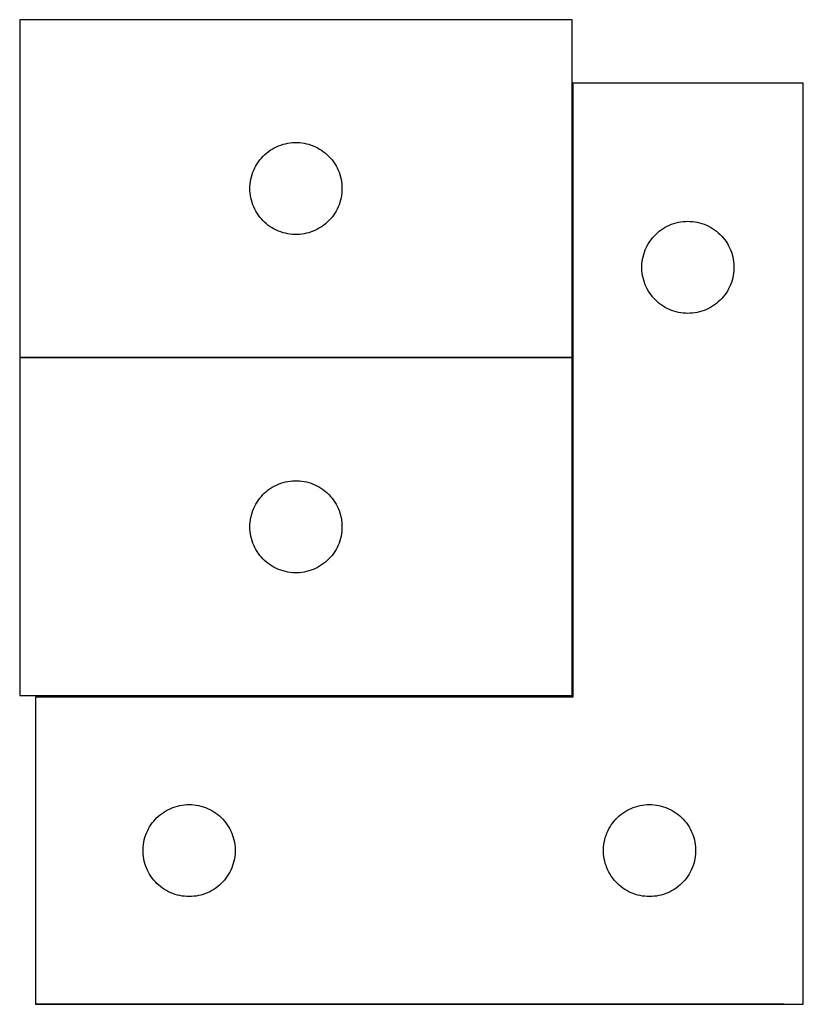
# Model space of a CAD drawing. Header units: millimetres. Extents: x 7 to 1493, y 7 to 2993.
# Tile 7 of 15: x 8 to 263, y 2672 to 2992. Entities that reach past the tile are written whole.
import ezdxf

# ---------------------------------------------------------------- set-up
doc = ezdxf.new("R2010")
doc.units = ezdxf.units.MM
doc.layers.add('COMMON', color=5, linetype='CONTINUOUS', true_color=0x0000ff)
doc.layers.add('CUT', color=7, linetype='CONTINUOUS', true_color=0x000000)

msp = doc.modelspace()

# ---------------------------------------------------------------- linework, layer by layer
at = {"layer": 'COMMON'}
for p, q in [((187.711338, 2882.360957), (187.711338, 2971.681745)), ((262.911339, 2671.681745), (262.911339, 2912.461543)), ((187.611337, 2882.260957), (7.611337, 2882.260957)), ((187.711338, 2772.160956), (187.711338, 2882.160956)), ((256.513233, 2671.581745), (12.811338, 2671.581745))]:
    msp.add_line(p, q, dxfattribs=at)
at = {"layer": 'CUT'}
for p, q in [((187.611337, 2992.360957), (7.611337, 2992.360957)), ((7.611337, 2992.360957), (7.611337, 2882.360957)), ((187.611337, 2882.360957), (187.611337, 2992.360957)), ((262.811338, 2971.681745), (187.811338, 2971.681745)), ((187.811338, 2971.681745), (187.811338, 2771.681745)), ((262.811338, 2671.681745), (262.811338, 2971.681745)), ((91.252621, 2950.946491), (91.960419, 2951.255816)), ((91.960419, 2951.255816), (92.683202, 2951.528295)), ((92.683202, 2951.528295), (93.419053, 2951.763205)), ((93.419053, 2951.763205), (94.166021, 2951.959922)), ((94.166021, 2951.959922), (94.922126, 2952.117926)), ((94.922126, 2952.117926), (95.685362, 2952.236797)), ((95.685362, 2952.236797), (96.453705, 2952.31622)), ((96.453705, 2952.31622), (97.225119, 2952.355984)), ((97.225119, 2952.355984), (97.997556, 2952.355984)), ((97.997556, 2952.355984), (98.768969, 2952.31622)), ((98.768969, 2952.31622), (99.537313, 2952.236797)), ((99.537313, 2952.236797), (100.300549, 2952.117926)), ((100.300549, 2952.117926), (101.056653, 2951.959922)), ((101.056653, 2951.959922), (101.803622, 2951.763205)), ((101.803622, 2951.763205), (102.539473, 2951.528295)), ((102.539473, 2951.528295), (103.262256, 2951.255816)), ((103.262256, 2951.255816), (103.970053, 2950.946491)), ((86.869055, 2947.830119), (87.422237, 2948.369237)), ((87.422237, 2948.369237), (88.00244, 2948.879163)), ((88.00244, 2948.879163), (88.608123, 2949.358545)), ((88.608123, 2949.358545), (89.237682, 2949.806112)), ((89.237682, 2949.806112), (89.889445, 2950.220676)), ((89.889445, 2950.220676), (90.561686, 2950.601139)), ((90.561686, 2950.601139), (91.252621, 2950.946491)), ((103.970053, 2950.946491), (104.660988, 2950.601139)), ((104.660988, 2950.601139), (105.333229, 2950.220676)), ((105.333229, 2950.220676), (105.984993, 2949.806112)), ((105.984993, 2949.806112), (106.614552, 2949.358545)), ((106.614552, 2949.358545), (107.220235, 2948.879163)), ((107.220235, 2948.879163), (107.800437, 2948.369237)), ((107.800437, 2948.369237), (108.35362, 2947.830119)), ((84.557059, 2944.749178), (84.954704, 2945.4114)), ((84.954704, 2945.4114), (85.385912, 2946.052273)), ((85.385912, 2946.052273), (85.84954, 2946.670099)), ((85.84954, 2946.670099), (86.344358, 2947.263238)), ((86.344358, 2947.263238), (86.869055, 2947.830119)), ((108.35362, 2947.830119), (108.878316, 2947.263238)), ((108.878316, 2947.263238), (109.373134, 2946.670099)), ((109.373134, 2946.670099), (109.836762, 2946.052273)), ((109.836762, 2946.052273), (110.267971, 2945.4114)), ((110.267971, 2945.4114), (110.665616, 2944.749178)), ((83.105921, 2941.181023), (83.321807, 2941.922679)), ((83.321807, 2941.922679), (83.575585, 2942.652238)), ((83.575585, 2942.652238), (83.866584, 2943.367765)), ((83.866584, 2943.367765), (84.194031, 2944.067364)), ((84.194031, 2944.067364), (84.557059, 2944.749178)), ((110.665616, 2944.749178), (111.028644, 2944.067364)), ((111.028644, 2944.067364), (111.356091, 2943.367765)), ((111.356091, 2943.367765), (111.64709, 2942.652238)), ((111.64709, 2942.652238), (111.900868, 2941.922679)), ((111.900868, 2941.922679), (112.116753, 2941.181023)), ((82.631226, 2938.133138), (82.690839, 2938.903272)), ((82.690839, 2938.903272), (82.790019, 2939.669315)), ((82.790019, 2939.669315), (82.928502, 2940.429238)), ((82.928502, 2940.429238), (83.105921, 2941.181023)), ((112.116753, 2941.181023), (112.294173, 2940.429238)), ((112.294173, 2940.429238), (112.432656, 2939.669315)), ((112.432656, 2939.669315), (112.531835, 2938.903272)), ((112.531835, 2938.903272), (112.591449, 2938.133138)), ((82.611337, 2937.360957), (82.631226, 2938.133138)), ((82.631226, 2936.588775), (82.611337, 2937.360957)), ((82.690839, 2935.818642), (82.631226, 2936.588775)), ((82.790019, 2935.052598), (82.690839, 2935.818642)), ((112.531835, 2935.818642), (112.432656, 2935.052598)), ((112.591449, 2936.588775), (112.531835, 2935.818642)), ((112.591449, 2938.133138), (112.611337, 2937.360957)), ((112.611337, 2937.360957), (112.591449, 2936.588775)), ((82.928502, 2934.292676), (82.790019, 2935.052598)), ((83.105921, 2933.54089), (82.928502, 2934.292676)), ((83.321807, 2932.799234), (83.105921, 2933.54089)), ((83.575585, 2932.069675), (83.321807, 2932.799234)), ((83.866584, 2931.354148), (83.575585, 2932.069675)), ((111.64709, 2932.069675), (111.356091, 2931.354148)), ((111.900868, 2932.799234), (111.64709, 2932.069675)), ((112.116753, 2933.54089), (111.900868, 2932.799234)), ((112.294173, 2934.292676), (112.116753, 2933.54089)), ((112.432656, 2935.052598), (112.294173, 2934.292676)), ((84.194031, 2930.65455), (83.866584, 2931.354148)), ((84.557059, 2929.972736), (84.194031, 2930.65455)), ((84.954704, 2929.310514), (84.557059, 2929.972736)), ((85.385912, 2928.66964), (84.954704, 2929.310514)), ((110.267971, 2929.310514), (109.836762, 2928.66964)), ((110.665616, 2929.972736), (110.267971, 2929.310514)), ((111.028644, 2930.65455), (110.665616, 2929.972736)), ((111.356091, 2931.354148), (111.028644, 2930.65455)), ((85.84954, 2928.051814), (85.385912, 2928.66964)), ((86.344358, 2927.458675), (85.84954, 2928.051814)), ((86.869055, 2926.891794), (86.344358, 2927.458675)), ((87.422237, 2926.352676), (86.869055, 2926.891794)), ((88.00244, 2925.84275), (87.422237, 2926.352676)), ((88.608123, 2925.363368), (88.00244, 2925.84275)), ((107.220235, 2925.84275), (106.614552, 2925.363368)), ((107.800437, 2926.352676), (107.220235, 2925.84275)), ((108.35362, 2926.891794), (107.800437, 2926.352676)), ((108.878316, 2927.458675), (108.35362, 2926.891794)), ((109.373134, 2928.051814), (108.878316, 2927.458675)), ((109.836762, 2928.66964), (109.373134, 2928.051814)), ((219.30453, 2925.426499), (220.020057, 2925.717498)), ((220.020057, 2925.717498), (220.749616, 2925.971276)), ((220.749616, 2925.971276), (221.491272, 2926.187161)), ((221.491272, 2926.187161), (222.243057, 2926.364581)), ((222.243057, 2926.364581), (223.00298, 2926.503064)), ((223.00298, 2926.503064), (223.769023, 2926.602244)), ((223.769023, 2926.602244), (224.539157, 2926.661857)), ((224.539157, 2926.661857), (225.311338, 2926.681745)), ((225.311338, 2926.681745), (226.08352, 2926.661857)), ((226.08352, 2926.661857), (226.853653, 2926.602244)), ((226.853653, 2926.602244), (227.619697, 2926.503064)), ((227.619697, 2926.503064), (228.379619, 2926.364581)), ((228.379619, 2926.364581), (229.131405, 2926.187161)), ((229.131405, 2926.187161), (229.873061, 2925.971276)), ((229.873061, 2925.971276), (230.60262, 2925.717498)), ((230.60262, 2925.717498), (231.318147, 2925.426499)), ((89.237682, 2924.915801), (88.608123, 2925.363368)), ((89.889445, 2924.501237), (89.237682, 2924.915801)), ((90.561686, 2924.120775), (89.889445, 2924.501237)), ((91.252621, 2923.775423), (90.561686, 2924.120775)), ((91.960419, 2923.466097), (91.252621, 2923.775423)), ((92.683202, 2923.193618), (91.960419, 2923.466097)), ((93.419053, 2922.958709), (92.683202, 2923.193618)), ((94.166021, 2922.761991), (93.419053, 2922.958709)), ((94.922126, 2922.603987), (94.166021, 2922.761991)), ((95.685362, 2922.485117), (94.922126, 2922.603987)), ((96.453705, 2922.405694), (95.685362, 2922.485117)), ((97.225119, 2922.36593), (96.453705, 2922.405694)), ((97.997556, 2922.36593), (97.225119, 2922.36593)), ((98.768969, 2922.405694), (97.997556, 2922.36593)), ((99.537313, 2922.485117), (98.768969, 2922.405694)), ((100.300549, 2922.603987), (99.537313, 2922.485117)), ((101.056653, 2922.761991), (100.300549, 2922.603987)), ((101.803622, 2922.958709), (101.056653, 2922.761991)), ((102.539473, 2923.193618), (101.803622, 2922.958709)), ((103.262256, 2923.466097), (102.539473, 2923.193618)), ((103.970053, 2923.775423), (103.262256, 2923.466097)), ((104.660988, 2924.120775), (103.970053, 2923.775423)), ((105.333229, 2924.501237), (104.660988, 2924.120775)), ((105.984993, 2924.915801), (105.333229, 2924.501237)), ((106.614552, 2925.363368), (105.984993, 2924.915801)), ((214.303058, 2921.870845), (214.842176, 2922.424028)), ((214.842176, 2922.424028), (215.409057, 2922.948724)), ((215.409057, 2922.948724), (216.002196, 2923.443543)), ((216.002196, 2923.443543), (216.620022, 2923.90717)), ((216.620022, 2923.90717), (217.260895, 2924.338379)), ((217.260895, 2924.338379), (217.923117, 2924.736024)), ((217.923117, 2924.736024), (218.604931, 2925.099052)), ((218.604931, 2925.099052), (219.30453, 2925.426499)), ((231.318147, 2925.426499), (232.017745, 2925.099052)), ((232.017745, 2925.099052), (232.699559, 2924.736024)), ((232.699559, 2924.736024), (233.361781, 2924.338379)), ((233.361781, 2924.338379), (234.002655, 2923.90717)), ((234.002655, 2923.90717), (234.620481, 2923.443543)), ((234.620481, 2923.443543), (235.21362, 2922.948724)), ((235.21362, 2922.948724), (235.780501, 2922.424028)), ((235.780501, 2922.424028), (236.319619, 2921.870845)), ((212.071156, 2918.731397), (212.451619, 2919.403637)), ((212.451619, 2919.403637), (212.866183, 2920.055401)), ((212.866183, 2920.055401), (213.31375, 2920.68496)), ((213.31375, 2920.68496), (213.793132, 2921.290643)), ((213.793132, 2921.290643), (214.303058, 2921.870845)), ((236.319619, 2921.870845), (236.829545, 2921.290643)), ((236.829545, 2921.290643), (237.308927, 2920.68496)), ((237.308927, 2920.68496), (237.756494, 2920.055401)), ((237.756494, 2920.055401), (238.171058, 2919.403637)), ((238.171058, 2919.403637), (238.55152, 2918.731397)), ((210.90909, 2915.87403), (211.144, 2916.609881)), ((211.144, 2916.609881), (211.416479, 2917.332664)), ((211.416479, 2917.332664), (211.725804, 2918.040461)), ((211.725804, 2918.040461), (212.071156, 2918.731397)), ((238.55152, 2918.731397), (238.896872, 2918.040461)), ((238.896872, 2918.040461), (239.206198, 2917.332664)), ((239.206198, 2917.332664), (239.478677, 2916.609881)), ((239.478677, 2916.609881), (239.713586, 2915.87403)), ((210.316311, 2912.067964), (210.356075, 2912.839377)), ((210.356075, 2912.839377), (210.435498, 2913.607721)), ((210.435498, 2913.607721), (210.554369, 2914.370957)), ((210.554369, 2914.370957), (210.712373, 2915.127062)), ((210.712373, 2915.127062), (210.90909, 2915.87403)), ((239.713586, 2915.87403), (239.910304, 2915.127062)), ((239.910304, 2915.127062), (240.068308, 2914.370957)), ((240.068308, 2914.370957), (240.187178, 2913.607721)), ((240.187178, 2913.607721), (240.266601, 2912.839377)), ((240.266601, 2912.839377), (240.306365, 2912.067964)), ((210.316311, 2911.295527), (210.316311, 2912.067964)), ((210.356075, 2910.524113), (210.316311, 2911.295527)), ((210.435498, 2909.75577), (210.356075, 2910.524113)), ((210.554369, 2908.992534), (210.435498, 2909.75577)), ((240.187178, 2909.75577), (240.068308, 2908.992534)), ((240.266601, 2910.524113), (240.187178, 2909.75577)), ((240.306365, 2911.295527), (240.266601, 2910.524113)), ((240.306365, 2912.067964), (240.306365, 2911.295527)), ((210.712373, 2908.236429), (210.554369, 2908.992534)), ((210.90909, 2907.489461), (210.712373, 2908.236429)), ((211.144, 2906.75361), (210.90909, 2907.489461)), ((211.416479, 2906.030827), (211.144, 2906.75361)), ((239.478677, 2906.75361), (239.206198, 2906.030827)), ((239.713586, 2907.489461), (239.478677, 2906.75361)), ((239.910304, 2908.236429), (239.713586, 2907.489461)), ((240.068308, 2908.992534), (239.910304, 2908.236429)), ((211.725804, 2905.32303), (211.416479, 2906.030827)), ((212.071156, 2904.632094), (211.725804, 2905.32303)), ((212.451619, 2903.959853), (212.071156, 2904.632094)), ((212.866183, 2903.30809), (212.451619, 2903.959853)), ((213.31375, 2902.678531), (212.866183, 2903.30809)), ((237.756494, 2903.30809), (237.308927, 2902.678531)), ((238.171058, 2903.959853), (237.756494, 2903.30809)), ((238.55152, 2904.632094), (238.171058, 2903.959853)), ((238.896872, 2905.32303), (238.55152, 2904.632094)), ((239.206198, 2906.030827), (238.896872, 2905.32303)), ((213.793132, 2902.072848), (213.31375, 2902.678531)), ((214.303058, 2901.492645), (213.793132, 2902.072848)), ((214.842176, 2900.939463), (214.303058, 2901.492645)), ((215.409057, 2900.414766), (214.842176, 2900.939463)), ((216.002196, 2899.919948), (215.409057, 2900.414766)), ((216.620022, 2899.45632), (216.002196, 2899.919948)), ((234.620481, 2899.919948), (234.002655, 2899.45632)), ((235.21362, 2900.414766), (234.620481, 2899.919948)), ((235.780501, 2900.939463), (235.21362, 2900.414766)), ((236.319619, 2901.492645), (235.780501, 2900.939463)), ((236.829545, 2902.072848), (236.319619, 2901.492645)), ((237.308927, 2902.678531), (236.829545, 2902.072848)), ((217.260895, 2899.025112), (216.620022, 2899.45632)), ((217.923117, 2898.627467), (217.260895, 2899.025112)), ((218.604931, 2898.264439), (217.923117, 2898.627467)), ((219.30453, 2897.936992), (218.604931, 2898.264439)), ((220.020057, 2897.645993), (219.30453, 2897.936992)), ((220.749616, 2897.392215), (220.020057, 2897.645993)), ((221.491272, 2897.17633), (220.749616, 2897.392215)), ((222.243057, 2896.99891), (221.491272, 2897.17633)), ((223.00298, 2896.860427), (222.243057, 2896.99891)), ((223.769023, 2896.761247), (223.00298, 2896.860427)), ((224.539157, 2896.701634), (223.769023, 2896.761247)), ((225.311338, 2896.681745), (224.539157, 2896.701634)), ((226.08352, 2896.701634), (225.311338, 2896.681745)), ((226.853653, 2896.761247), (226.08352, 2896.701634)), ((227.619697, 2896.860427), (226.853653, 2896.761247)), ((228.379619, 2896.99891), (227.619697, 2896.860427)), ((229.131405, 2897.17633), (228.379619, 2896.99891)), ((229.873061, 2897.392215), (229.131405, 2897.17633)), ((230.60262, 2897.645993), (229.873061, 2897.392215)), ((231.318147, 2897.936992), (230.60262, 2897.645993)), ((232.017745, 2898.264439), (231.318147, 2897.936992)), ((232.699559, 2898.627467), (232.017745, 2898.264439)), ((233.361781, 2899.025112), (232.699559, 2898.627467)), ((234.002655, 2899.45632), (233.361781, 2899.025112)), ((7.611337, 2882.360957), (187.611337, 2882.360957)), ((187.611337, 2882.160956), (7.611337, 2882.160956)), ((7.611337, 2882.160956), (7.611337, 2772.160956)), ((187.611337, 2772.160956), (187.611337, 2882.160956)), ((95.685362, 2842.036796), (96.453705, 2842.116219)), ((96.453705, 2842.116219), (97.225119, 2842.155983)), ((97.225119, 2842.155983), (97.997556, 2842.155983)), ((97.997556, 2842.155983), (98.768969, 2842.116219)), ((98.768969, 2842.116219), (99.537313, 2842.036796)), ((88.00244, 2838.679162), (88.608123, 2839.158544)), ((88.608123, 2839.158544), (89.237682, 2839.606111)), ((89.237682, 2839.606111), (89.889445, 2840.020675)), ((89.889445, 2840.020675), (90.561686, 2840.401138)), ((90.561686, 2840.401138), (91.252621, 2840.74649)), ((91.252621, 2840.74649), (91.960419, 2841.055815)), ((91.960419, 2841.055815), (92.683202, 2841.328294)), ((92.683202, 2841.328294), (93.419053, 2841.563204)), ((93.419053, 2841.563204), (94.166021, 2841.759921)), ((94.166021, 2841.759921), (94.922126, 2841.917925)), ((94.922126, 2841.917925), (95.685362, 2842.036796)), ((99.537313, 2842.036796), (100.300549, 2841.917925)), ((100.300549, 2841.917925), (101.056653, 2841.759921)), ((101.056653, 2841.759921), (101.803622, 2841.563204)), ((101.803622, 2841.563204), (102.539473, 2841.328294)), ((102.539473, 2841.328294), (103.262256, 2841.055815)), ((103.262256, 2841.055815), (103.970053, 2840.74649)), ((103.970053, 2840.74649), (104.660988, 2840.401138)), ((104.660988, 2840.401138), (105.333229, 2840.020675)), ((105.333229, 2840.020675), (105.984993, 2839.606111)), ((105.984993, 2839.606111), (106.614552, 2839.158544)), ((106.614552, 2839.158544), (107.220235, 2838.679162)), ((84.954704, 2835.211399), (85.385912, 2835.852272)), ((85.385912, 2835.852272), (85.84954, 2836.470098)), ((85.84954, 2836.470098), (86.344358, 2837.063237)), ((86.344358, 2837.063237), (86.869055, 2837.630118)), ((86.869055, 2837.630118), (87.422237, 2838.169236)), ((87.422237, 2838.169236), (88.00244, 2838.679162)), ((107.220235, 2838.679162), (107.800437, 2838.169236)), ((107.800437, 2838.169236), (108.35362, 2837.630118)), ((108.35362, 2837.630118), (108.878316, 2837.063237)), ((108.878316, 2837.063237), (109.373134, 2836.470098)), ((109.373134, 2836.470098), (109.836762, 2835.852272)), ((109.836762, 2835.852272), (110.267971, 2835.211399)), ((83.575585, 2832.452237), (83.866584, 2833.167764)), ((83.866584, 2833.167764), (84.194031, 2833.867363)), ((84.194031, 2833.867363), (84.557059, 2834.549177)), ((84.557059, 2834.549177), (84.954704, 2835.211399)), ((110.267971, 2835.211399), (110.665616, 2834.549177)), ((110.665616, 2834.549177), (111.028644, 2833.867363)), ((111.028644, 2833.867363), (111.356091, 2833.167764)), ((111.356091, 2833.167764), (111.64709, 2832.452237)), ((82.690839, 2828.703271), (82.790019, 2829.469314)), ((82.790019, 2829.469314), (82.928502, 2830.229237)), ((82.928502, 2830.229237), (83.105921, 2830.981022)), ((83.105921, 2830.981022), (83.321807, 2831.722678)), ((83.321807, 2831.722678), (83.575585, 2832.452237)), ((111.64709, 2832.452237), (111.900868, 2831.722678)), ((111.900868, 2831.722678), (112.116753, 2830.981022)), ((112.116753, 2830.981022), (112.294173, 2830.229237)), ((112.294173, 2830.229237), (112.432656, 2829.469314)), ((112.432656, 2829.469314), (112.531835, 2828.703271)), ((82.611337, 2827.160956), (82.631226, 2827.933137)), ((82.631226, 2826.388774), (82.611337, 2827.160956)), ((82.631226, 2827.933137), (82.690839, 2828.703271)), ((82.690839, 2825.618641), (82.631226, 2826.388774)), ((112.531835, 2828.703271), (112.591449, 2827.933137)), ((112.591449, 2826.388774), (112.531835, 2825.618641)), ((112.591449, 2827.933137), (112.611337, 2827.160956)), ((112.611337, 2827.160956), (112.591449, 2826.388774)), ((82.790019, 2824.852597), (82.690839, 2825.618641)), ((82.928502, 2824.092675), (82.790019, 2824.852597)), ((83.105921, 2823.340889), (82.928502, 2824.092675)), ((83.321807, 2822.599233), (83.105921, 2823.340889)), ((112.116753, 2823.340889), (111.900868, 2822.599233)), ((112.294173, 2824.092675), (112.116753, 2823.340889)), ((112.432656, 2824.852597), (112.294173, 2824.092675)), ((112.531835, 2825.618641), (112.432656, 2824.852597)), ((83.575585, 2821.869674), (83.321807, 2822.599233)), ((83.866584, 2821.154147), (83.575585, 2821.869674)), ((84.194031, 2820.454549), (83.866584, 2821.154147)), ((84.557059, 2819.772735), (84.194031, 2820.454549)), ((84.954704, 2819.110513), (84.557059, 2819.772735)), ((110.665616, 2819.772735), (110.267971, 2819.110513)), ((111.028644, 2820.454549), (110.665616, 2819.772735)), ((111.356091, 2821.154147), (111.028644, 2820.454549)), ((111.64709, 2821.869674), (111.356091, 2821.154147)), ((111.900868, 2822.599233), (111.64709, 2821.869674)), ((85.385912, 2818.469639), (84.954704, 2819.110513)), ((85.84954, 2817.851813), (85.385912, 2818.469639)), ((86.344358, 2817.258674), (85.84954, 2817.851813)), ((86.869055, 2816.691793), (86.344358, 2817.258674)), ((87.422237, 2816.152675), (86.869055, 2816.691793)), ((108.35362, 2816.691793), (107.800437, 2816.152675)), ((108.878316, 2817.258674), (108.35362, 2816.691793)), ((109.373134, 2817.851813), (108.878316, 2817.258674)), ((109.836762, 2818.469639), (109.373134, 2817.851813)), ((110.267971, 2819.110513), (109.836762, 2818.469639)), ((88.00244, 2815.642749), (87.422237, 2816.152675)), ((88.608123, 2815.163367), (88.00244, 2815.642749)), ((89.237682, 2814.7158), (88.608123, 2815.163367)), ((89.889445, 2814.301236), (89.237682, 2814.7158)), ((90.561686, 2813.920774), (89.889445, 2814.301236)), ((91.252621, 2813.575422), (90.561686, 2813.920774)), ((91.960419, 2813.266096), (91.252621, 2813.575422)), ((92.683202, 2812.993617), (91.960419, 2813.266096)), ((103.262256, 2813.266096), (102.539473, 2812.993617)), ((103.970053, 2813.575422), (103.262256, 2813.266096)), ((104.660988, 2813.920774), (103.970053, 2813.575422)), ((105.333229, 2814.301236), (104.660988, 2813.920774)), ((105.984993, 2814.7158), (105.333229, 2814.301236)), ((106.614552, 2815.163367), (105.984993, 2814.7158)), ((107.220235, 2815.642749), (106.614552, 2815.163367)), ((107.800437, 2816.152675), (107.220235, 2815.642749)), ((93.419053, 2812.758708), (92.683202, 2812.993617)), ((94.166021, 2812.56199), (93.419053, 2812.758708)), ((94.922126, 2812.403986), (94.166021, 2812.56199)), ((95.685362, 2812.285116), (94.922126, 2812.403986)), ((96.453705, 2812.205693), (95.685362, 2812.285116)), ((97.225119, 2812.165929), (96.453705, 2812.205693)), ((97.997556, 2812.165929), (97.225119, 2812.165929)), ((98.768969, 2812.205693), (97.997556, 2812.165929)), ((99.537313, 2812.285116), (98.768969, 2812.205693)), ((100.300549, 2812.403986), (99.537313, 2812.285116)), ((101.056653, 2812.56199), (100.300549, 2812.403986)), ((101.803622, 2812.758708), (101.056653, 2812.56199)), ((102.539473, 2812.993617), (101.803622, 2812.758708)), ((7.611337, 2772.160956), (187.611337, 2772.160956)), ((187.811338, 2771.681745), (12.811338, 2771.681745)), ((12.811338, 2771.681745), (12.811338, 2671.681745)), ((58.991272, 2736.187161), (59.743057, 2736.364581)), ((59.743057, 2736.364581), (60.50298, 2736.503064)), ((60.50298, 2736.503064), (61.269023, 2736.602244)), ((61.269023, 2736.602244), (62.039157, 2736.661857)), ((62.039157, 2736.661857), (62.811338, 2736.681745)), ((62.811338, 2736.681745), (63.58352, 2736.661857)), ((63.58352, 2736.661857), (64.353653, 2736.602244)), ((64.353653, 2736.602244), (65.119697, 2736.503064)), ((65.119697, 2736.503064), (65.879619, 2736.364581)), ((65.879619, 2736.364581), (66.631405, 2736.187161)), ((208.991272, 2736.187161), (209.743057, 2736.364581)), ((209.743057, 2736.364581), (210.50298, 2736.503064)), ((210.50298, 2736.503064), (211.269023, 2736.602244)), ((211.269023, 2736.602244), (212.039157, 2736.661857)), ((212.039157, 2736.661857), (212.811338, 2736.681745)), ((212.811338, 2736.681745), (213.58352, 2736.661857)), ((213.58352, 2736.661857), (214.353653, 2736.602244)), ((214.353653, 2736.602244), (215.119697, 2736.503064)), ((215.119697, 2736.503064), (215.879619, 2736.364581)), ((215.879619, 2736.364581), (216.631405, 2736.187161)), ((52.909057, 2732.948724), (53.502196, 2733.443543)), ((53.502196, 2733.443543), (54.120022, 2733.90717)), ((54.120022, 2733.90717), (54.760895, 2734.338379)), ((54.760895, 2734.338379), (55.423117, 2734.736024)), ((55.423117, 2734.736024), (56.104931, 2735.099052)), ((56.104931, 2735.099052), (56.80453, 2735.426499)), ((56.80453, 2735.426499), (57.520057, 2735.717498)), ((57.520057, 2735.717498), (58.249616, 2735.971276)), ((58.249616, 2735.971276), (58.991272, 2736.187161)), ((66.631405, 2736.187161), (67.373061, 2735.971276)), ((67.373061, 2735.971276), (68.10262, 2735.717498)), ((68.10262, 2735.717498), (68.818147, 2735.426499)), ((68.818147, 2735.426499), (69.517745, 2735.099052)), ((69.517745, 2735.099052), (70.199559, 2734.736024)), ((70.199559, 2734.736024), (70.861781, 2734.338379)), ((70.861781, 2734.338379), (71.502655, 2733.90717)), ((71.502655, 2733.90717), (72.120481, 2733.443543)), ((72.120481, 2733.443543), (72.71362, 2732.948724)), ((202.909057, 2732.948724), (203.502196, 2733.443543)), ((203.502196, 2733.443543), (204.120022, 2733.90717)), ((204.120022, 2733.90717), (204.760895, 2734.338379)), ((204.760895, 2734.338379), (205.423117, 2734.736024)), ((205.423117, 2734.736024), (206.104931, 2735.099052)), ((206.104931, 2735.099052), (206.80453, 2735.426499)), ((206.80453, 2735.426499), (207.520057, 2735.717498)), ((207.520057, 2735.717498), (208.249616, 2735.971276)), ((208.249616, 2735.971276), (208.991272, 2736.187161)), ((216.631405, 2736.187161), (217.373061, 2735.971276)), ((217.373061, 2735.971276), (218.10262, 2735.717498)), ((218.10262, 2735.717498), (218.818147, 2735.426499)), ((218.818147, 2735.426499), (219.517745, 2735.099052)), ((219.517745, 2735.099052), (220.199559, 2734.736024)), ((220.199559, 2734.736024), (220.861781, 2734.338379)), ((220.861781, 2734.338379), (221.502655, 2733.90717)), ((221.502655, 2733.90717), (222.120481, 2733.443543)), ((222.120481, 2733.443543), (222.71362, 2732.948724)), ((49.951619, 2729.403637), (50.366183, 2730.055401)), ((50.366183, 2730.055401), (50.81375, 2730.68496)), ((50.81375, 2730.68496), (51.293132, 2731.290643)), ((51.293132, 2731.290643), (51.803058, 2731.870845)), ((51.803058, 2731.870845), (52.342176, 2732.424028)), ((52.342176, 2732.424028), (52.909057, 2732.948724)), ((72.71362, 2732.948724), (73.280501, 2732.424028)), ((73.280501, 2732.424028), (73.819619, 2731.870845)), ((73.819619, 2731.870845), (74.329545, 2731.290643)), ((74.329545, 2731.290643), (74.808927, 2730.68496)), ((74.808927, 2730.68496), (75.256494, 2730.055401)), ((75.256494, 2730.055401), (75.671058, 2729.403637)), ((199.951619, 2729.403637), (200.366183, 2730.055401)), ((200.366183, 2730.055401), (200.81375, 2730.68496)), ((200.81375, 2730.68496), (201.293132, 2731.290643)), ((201.293132, 2731.290643), (201.803058, 2731.870845)), ((201.803058, 2731.870845), (202.342176, 2732.424028)), ((202.342176, 2732.424028), (202.909057, 2732.948724)), ((222.71362, 2732.948724), (223.280501, 2732.424028)), ((223.280501, 2732.424028), (223.819619, 2731.870845)), ((223.819619, 2731.870845), (224.329545, 2731.290643)), ((224.329545, 2731.290643), (224.808927, 2730.68496)), ((224.808927, 2730.68496), (225.256494, 2730.055401)), ((225.256494, 2730.055401), (225.671058, 2729.403637)), ((48.644, 2726.609881), (48.916479, 2727.332664)), ((48.916479, 2727.332664), (49.225804, 2728.040461)), ((49.225804, 2728.040461), (49.571156, 2728.731397)), ((49.571156, 2728.731397), (49.951619, 2729.403637)), ((75.671058, 2729.403637), (76.05152, 2728.731397)), ((76.05152, 2728.731397), (76.396872, 2728.040461)), ((76.396872, 2728.040461), (76.706198, 2727.332664)), ((76.706198, 2727.332664), (76.978677, 2726.609881)), ((198.644, 2726.609881), (198.916479, 2727.332664)), ((198.916479, 2727.332664), (199.225804, 2728.040461)), ((199.225804, 2728.040461), (199.571156, 2728.731397)), ((199.571156, 2728.731397), (199.951619, 2729.403637)), ((225.671058, 2729.403637), (226.05152, 2728.731397)), ((226.05152, 2728.731397), (226.396872, 2728.040461)), ((226.396872, 2728.040461), (226.706198, 2727.332664)), ((226.706198, 2727.332664), (226.978677, 2726.609881)), ((47.856075, 2722.839377), (47.935498, 2723.607721)), ((47.935498, 2723.607721), (48.054369, 2724.370957)), ((48.054369, 2724.370957), (48.212373, 2725.127062)), ((48.212373, 2725.127062), (48.40909, 2725.87403)), ((48.40909, 2725.87403), (48.644, 2726.609881)), ((76.978677, 2726.609881), (77.213586, 2725.87403)), ((77.213586, 2725.87403), (77.410304, 2725.127062)), ((77.410304, 2725.127062), (77.568308, 2724.370957)), ((77.568308, 2724.370957), (77.687178, 2723.607721)), ((77.687178, 2723.607721), (77.766601, 2722.839377)), ((197.856075, 2722.839377), (197.935498, 2723.607721)), ((197.935498, 2723.607721), (198.054369, 2724.370957)), ((198.054369, 2724.370957), (198.212373, 2725.127062)), ((198.212373, 2725.127062), (198.40909, 2725.87403)), ((198.40909, 2725.87403), (198.644, 2726.609881)), ((226.978677, 2726.609881), (227.213586, 2725.87403)), ((227.213586, 2725.87403), (227.410304, 2725.127062)), ((227.410304, 2725.127062), (227.568308, 2724.370957)), ((227.568308, 2724.370957), (227.687178, 2723.607721)), ((227.687178, 2723.607721), (227.766601, 2722.839377)), ((47.816311, 2722.067964), (47.856075, 2722.839377)), ((47.816311, 2721.295527), (47.816311, 2722.067964)), ((47.856075, 2720.524113), (47.816311, 2721.295527)), ((47.935498, 2719.75577), (47.856075, 2720.524113)), ((77.766601, 2720.524113), (77.687178, 2719.75577)), ((77.766601, 2722.839377), (77.806365, 2722.067964)), ((77.806365, 2721.295527), (77.766601, 2720.524113)), ((77.806365, 2722.067964), (77.806365, 2721.295527)), ((197.816311, 2722.067964), (197.856075, 2722.839377)), ((197.816311, 2721.295527), (197.816311, 2722.067964)), ((197.856075, 2720.524113), (197.816311, 2721.295527)), ((197.935498, 2719.75577), (197.856075, 2720.524113)), ((227.766601, 2720.524113), (227.687178, 2719.75577)), ((227.766601, 2722.839377), (227.806365, 2722.067964)), ((227.806365, 2721.295527), (227.766601, 2720.524113)), ((227.806365, 2722.067964), (227.806365, 2721.295527)), ((48.054369, 2718.992534), (47.935498, 2719.75577)), ((48.212373, 2718.236429), (48.054369, 2718.992534)), ((48.40909, 2717.489461), (48.212373, 2718.236429)), ((48.644, 2716.75361), (48.40909, 2717.489461)), ((77.213586, 2717.489461), (76.978677, 2716.75361)), ((77.410304, 2718.236429), (77.213586, 2717.489461)), ((77.568308, 2718.992534), (77.410304, 2718.236429)), ((77.687178, 2719.75577), (77.568308, 2718.992534)), ((198.054369, 2718.992534), (197.935498, 2719.75577)), ((198.212373, 2718.236429), (198.054369, 2718.992534)), ((198.40909, 2717.489461), (198.212373, 2718.236429)), ((198.644, 2716.75361), (198.40909, 2717.489461)), ((227.213586, 2717.489461), (226.978677, 2716.75361)), ((227.410304, 2718.236429), (227.213586, 2717.489461)), ((227.568308, 2718.992534), (227.410304, 2718.236429)), ((227.687178, 2719.75577), (227.568308, 2718.992534)), ((48.916479, 2716.030827), (48.644, 2716.75361)), ((49.225804, 2715.32303), (48.916479, 2716.030827)), ((49.571156, 2714.632094), (49.225804, 2715.32303)), ((49.951619, 2713.959853), (49.571156, 2714.632094)), ((50.366183, 2713.30809), (49.951619, 2713.959853)), ((75.671058, 2713.959853), (75.256494, 2713.30809)), ((76.05152, 2714.632094), (75.671058, 2713.959853)), ((76.396872, 2715.32303), (76.05152, 2714.632094)), ((76.706198, 2716.030827), (76.396872, 2715.32303)), ((76.978677, 2716.75361), (76.706198, 2716.030827)), ((198.916479, 2716.030827), (198.644, 2716.75361)), ((199.225804, 2715.32303), (198.916479, 2716.030827)), ((199.571156, 2714.632094), (199.225804, 2715.32303)), ((199.951619, 2713.959853), (199.571156, 2714.632094)), ((200.366183, 2713.30809), (199.951619, 2713.959853)), ((225.671058, 2713.959853), (225.256494, 2713.30809)), ((226.05152, 2714.632094), (225.671058, 2713.959853)), ((226.396872, 2715.32303), (226.05152, 2714.632094)), ((226.706198, 2716.030827), (226.396872, 2715.32303)), ((226.978677, 2716.75361), (226.706198, 2716.030827)), ((50.81375, 2712.678531), (50.366183, 2713.30809)), ((51.293132, 2712.072848), (50.81375, 2712.678531)), ((51.803058, 2711.492645), (51.293132, 2712.072848)), ((52.342176, 2710.939463), (51.803058, 2711.492645)), ((52.909057, 2710.414766), (52.342176, 2710.939463)), ((73.280501, 2710.939463), (72.71362, 2710.414766)), ((73.819619, 2711.492645), (73.280501, 2710.939463)), ((74.329545, 2712.072848), (73.819619, 2711.492645)), ((74.808927, 2712.678531), (74.329545, 2712.072848)), ((75.256494, 2713.30809), (74.808927, 2712.678531)), ((200.81375, 2712.678531), (200.366183, 2713.30809)), ((201.293132, 2712.072848), (200.81375, 2712.678531)), ((201.803058, 2711.492645), (201.293132, 2712.072848)), ((202.342176, 2710.939463), (201.803058, 2711.492645)), ((202.909057, 2710.414766), (202.342176, 2710.939463)), ((223.280501, 2710.939463), (222.71362, 2710.414766)), ((223.819619, 2711.492645), (223.280501, 2710.939463)), ((224.329545, 2712.072848), (223.819619, 2711.492645)), ((224.808927, 2712.678531), (224.329545, 2712.072848)), ((225.256494, 2713.30809), (224.808927, 2712.678531)), ((53.502196, 2709.919948), (52.909057, 2710.414766)), ((54.120022, 2709.45632), (53.502196, 2709.919948)), ((54.760895, 2709.025112), (54.120022, 2709.45632)), ((55.423117, 2708.627467), (54.760895, 2709.025112)), ((56.104931, 2708.264439), (55.423117, 2708.627467)), ((56.80453, 2707.936992), (56.104931, 2708.264439)), ((57.520057, 2707.645993), (56.80453, 2707.936992)), ((58.249616, 2707.392215), (57.520057, 2707.645993)), ((58.991272, 2707.17633), (58.249616, 2707.392215)), ((67.373061, 2707.392215), (66.631405, 2707.17633)), ((68.10262, 2707.645993), (67.373061, 2707.392215)), ((68.818147, 2707.936992), (68.10262, 2707.645993)), ((69.517745, 2708.264439), (68.818147, 2707.936992)), ((70.199559, 2708.627467), (69.517745, 2708.264439)), ((70.861781, 2709.025112), (70.199559, 2708.627467)), ((71.502655, 2709.45632), (70.861781, 2709.025112)), ((72.120481, 2709.919948), (71.502655, 2709.45632)), ((72.71362, 2710.414766), (72.120481, 2709.919948)), ((203.502196, 2709.919948), (202.909057, 2710.414766)), ((204.120022, 2709.45632), (203.502196, 2709.919948)), ((204.760895, 2709.025112), (204.120022, 2709.45632)), ((205.423117, 2708.627467), (204.760895, 2709.025112)), ((206.104931, 2708.264439), (205.423117, 2708.627467)), ((206.80453, 2707.936992), (206.104931, 2708.264439)), ((207.520057, 2707.645993), (206.80453, 2707.936992)), ((208.249616, 2707.392215), (207.520057, 2707.645993)), ((208.991272, 2707.17633), (208.249616, 2707.392215)), ((217.373061, 2707.392215), (216.631405, 2707.17633)), ((218.10262, 2707.645993), (217.373061, 2707.392215)), ((218.818147, 2707.936992), (218.10262, 2707.645993)), ((219.517745, 2708.264439), (218.818147, 2707.936992)), ((220.199559, 2708.627467), (219.517745, 2708.264439)), ((220.861781, 2709.025112), (220.199559, 2708.627467)), ((221.502655, 2709.45632), (220.861781, 2709.025112)), ((222.120481, 2709.919948), (221.502655, 2709.45632)), ((222.71362, 2710.414766), (222.120481, 2709.919948)), ((59.743057, 2706.99891), (58.991272, 2707.17633)), ((60.50298, 2706.860427), (59.743057, 2706.99891)), ((61.269023, 2706.761247), (60.50298, 2706.860427)), ((62.039157, 2706.701634), (61.269023, 2706.761247)), ((62.811338, 2706.681745), (62.039157, 2706.701634)), ((63.58352, 2706.701634), (62.811338, 2706.681745)), ((64.353653, 2706.761247), (63.58352, 2706.701634)), ((65.119697, 2706.860427), (64.353653, 2706.761247)), ((65.879619, 2706.99891), (65.119697, 2706.860427)), ((66.631405, 2707.17633), (65.879619, 2706.99891)), ((209.743057, 2706.99891), (208.991272, 2707.17633)), ((210.50298, 2706.860427), (209.743057, 2706.99891)), ((211.269023, 2706.761247), (210.50298, 2706.860427)), ((212.039157, 2706.701634), (211.269023, 2706.761247)), ((212.811338, 2706.681745), (212.039157, 2706.701634)), ((213.58352, 2706.701634), (212.811338, 2706.681745)), ((214.353653, 2706.761247), (213.58352, 2706.701634)), ((215.119697, 2706.860427), (214.353653, 2706.761247)), ((215.879619, 2706.99891), (215.119697, 2706.860427)), ((216.631405, 2707.17633), (215.879619, 2706.99891)), ((12.811338, 2671.681745), (262.811338, 2671.681745))]:
    msp.add_line(p, q, dxfattribs=at)

doc.saveas('drawing.dxf')
